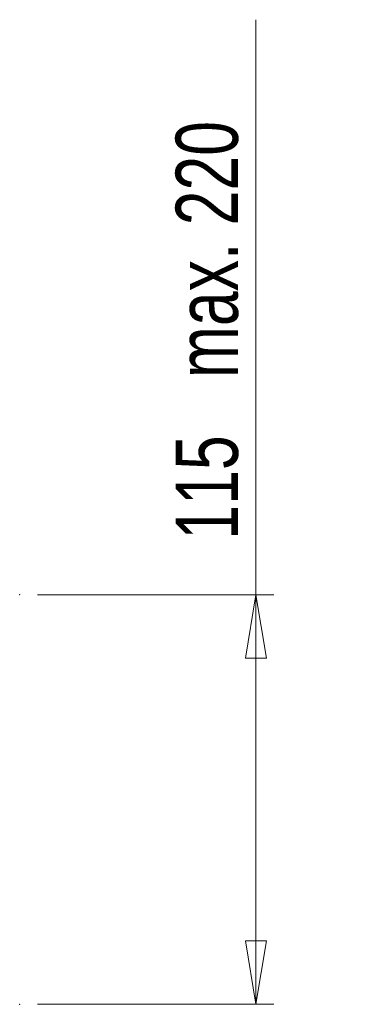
# Model space of a CAD drawing. Header units: millimetres. Extents: x 468 to 995, y 371 to 572.
# Tile 12 of 12: x 906 to 925, y 516 to 572. Entities that reach past the tile are written whole.
import ezdxf

# ---------------------------------------------------------------- set-up
doc = ezdxf.new("R2010")
doc.units = ezdxf.units.MM
doc.header["$PDSIZE"] = -1
doc.styles.add('SLDTEXTSTYLE0', font='TXT', dxfattribs={"width": 0.75})
doc.dimstyles.new('SLDDIMSTYLE1', dxfattribs={"dimtxt": 3.5, "dimasz": 3.556, "dimexe": 0, "dimexo": 0.0625, "dimgap": 0.875, "dimtad": 1, "dimdec": 0, "dimlfac": 5, "dimrnd": 1e-09, "dimzin": 12, "dimdsep": 46, "dimtxsty": 'SLDTEXTSTYLE0', "dimblk1": 'CLOSED', "dimblk2": 'CLOSED', "dimsah": 1, "dimcen": 0.09, "dimadec": 0, "dimazin": 3, "dimtfac": 1, "dimtofl": 0, "dimtmove": 0, "dimatfit": 3, "dimldrblk": 'CLOSED', "dimfxl": 0, "dimfrac": 2, "dimtolj": 1, "dimarcsym": 0})

# ---------------------------------------------------------------- blocks, each defined once
blk = doc.blocks.new('_Closed')
at = {"color": 0, "linetype": 'ByBlock', "lineweight": -2}
for p, q in [((-1, 0.166667), (0, 0)), ((-1, 0.166667), (-1, -0.166667)), ((0, 0), (-1, -0.166667)), ((0, 0), (-1, 0))]:
    blk.add_line(p, q, dxfattribs=at)
blk = doc.blocks.new('_D_2')
at = {"color": 7, "linetype": 'Continuous', "lineweight": 0}
for p, q in [((919.085, 539.268), (919.085, 571.566)), ((906.801, 539.268), (920.085, 539.268)), ((919.085, 539.268), (919.085, 516.268)), ((906.801, 516.268), (920.085, 516.268))]:
    blk.add_line(p, q, dxfattribs=at)
at = {"color": 7, "linetype": 'Continuous', "lineweight": 18, "xscale": 3.556, "yscale": 3.556}
for p, rotation in [((919.085, 539.268), 90.0000000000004), ((919.085, 516.268), 270.0000000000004)]:
    blk.add_blockref('_Closed', p, dxfattribs=dict(at, rotation=rotation))
at = {"color": 7, "linetype": 'Continuous', "lineweight": 18, "char_height": 3.5, "attachment_point": 1, "rotation": 90, "style": 'SLDTEXTSTYLE0'}
for s, insert in [('max. 220', (914.573, 551.436)), ('115', (914.573, 542.365))]:
    blk.add_mtext(s, dxfattribs=dict(at, insert=insert))

msp = doc.modelspace()

# ---------------------------------------------------------------- linework, layer by layer
at = {"color": 7, "linetype": 'Continuous', "lineweight": 0}
for p in [(905.801, 539.268), (905.801, 516.268)]:
    msp.add_point(p, dxfattribs=at)

# ---------------------------------------------------------------- dimensions: what is measured, and where the dimension line sits
at = {"color": 7, "linetype": 'Continuous', "lineweight": 18}
dim = msp.add_linear_dim(base=(919.085, 516.268), p1=(905.801, 539.268), p2=(905.801, 516.268), angle=90, text='<> max.  220', dimstyle='SLDDIMSTYLE1', dxfattribs=at)
dim.commit()
dim.dimension.update_dxf_attribs({"geometry": '_D_2', "text_midpoint": (919.085, 556.966), "dimtype": 160})

doc.saveas('drawing.dxf')
